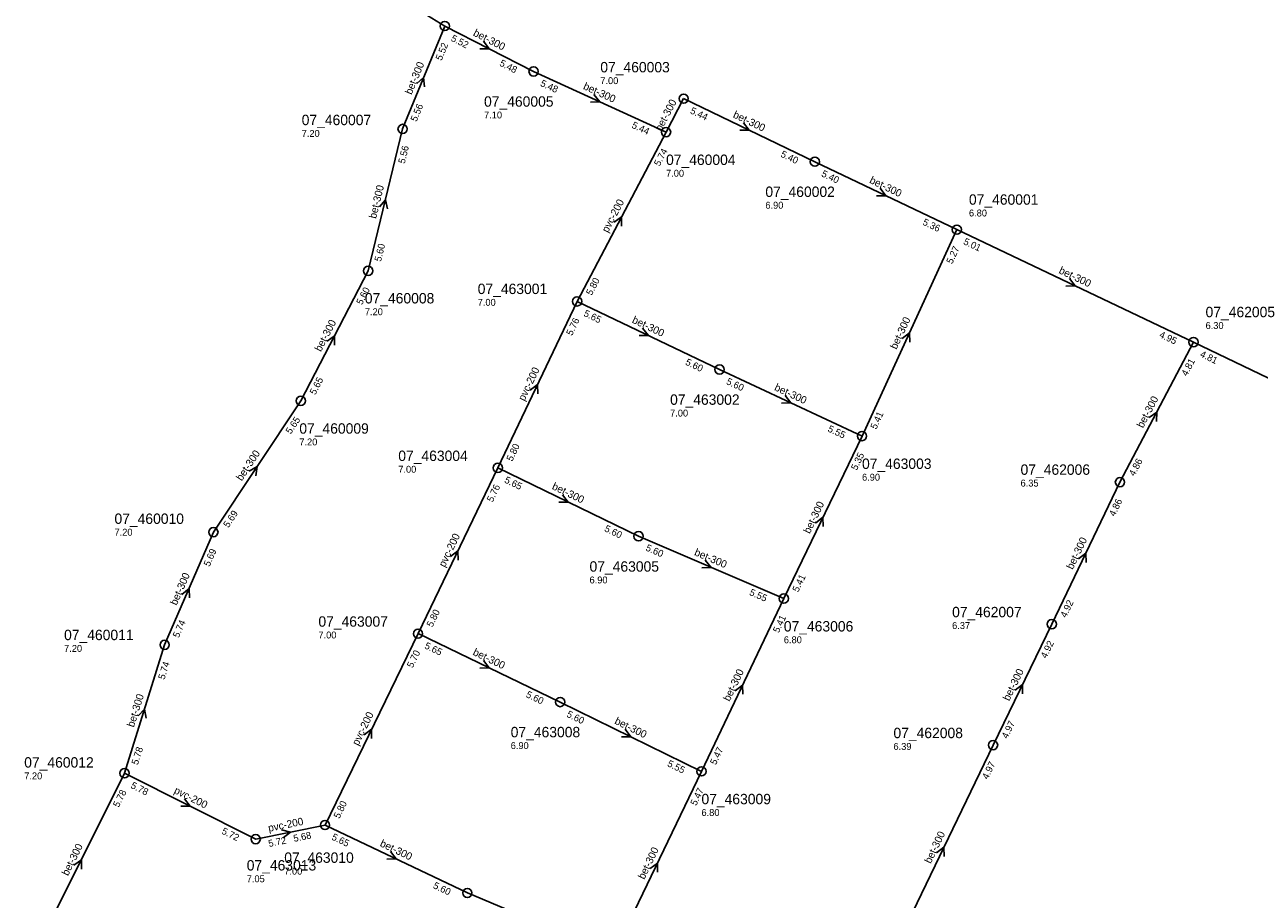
# Model space of a CAD drawing. Header units: metres. Extents: x 163992 to 165429, y 447924 to 449146.
# Tile 12 of 34: x 164251 to 164465, y 448918 to 449070. Entities that reach past the tile are written whole.
import ezdxf

# ---------------------------------------------------------------- set-up
doc = ezdxf.new("R2010")
doc.units = ezdxf.units.M

msp = doc.modelspace()

# ---------------------------------------------------------------- linework, layer by layer
at = {"layer": 'CON_BxH200x200mm', "linetype": 'Continuous'}
for points in [[(164323.761, 449070.009), (164320.76, 449071.81), (164303.24, 449093.618)], [(164362.128, 449051.597), (164346.708, 449022.225)], [(164346.708, 449022.225), (164332.974, 448993.329)], [(164332.974, 448993.329), (164319.123, 448964.564)], [(164319.123, 448964.564), (164302.998, 448931.354)], [(164268.221, 448940.343), (164290.978, 448928.897)], [(164302.998, 448931.354), (164290.978, 448928.897)]]:
    msp.add_lwpolyline(points, dxfattribs=at)
at = {"layer": 'CON_BxH300x300mm', "linetype": 'Continuous'}
for points in [[(164323.761, 449070.009), (164316.448, 449052.151)], [(164339.156, 449062.127), (164323.761, 449070.009)], [(164362.128, 449051.597), (164339.156, 449062.127)], [(164365.178, 449057.406), (164362.128, 449051.597)], [(164387.932, 449046.469), (164365.178, 449057.406)], [(164316.448, 449052.151), (164310.483, 449027.533)], [(164412.548, 449034.681), (164387.932, 449046.469)], [(164412.548, 449034.681), (164396.112, 448998.855)], [(164412.548, 449034.681), (164453.578, 449015.162)], [(164310.483, 449027.533), (164298.796, 449004.959)], [(164346.708, 449022.225), (164371.413, 449010.395)], [(164453.578, 449015.162), (164440.833, 448990.854)], [(164483.796, 449000.626), (164453.578, 449015.162)], [(164371.413, 449010.395), (164396.112, 448998.855)], [(164298.796, 449004.959), (164283.645, 448982.182)], [(164396.112, 448998.855), (164382.548, 448970.645)], [(164332.974, 448993.329), (164357.365, 448981.47)], [(164440.833, 448990.854), (164429.005, 448966.206)], [(164283.645, 448982.182), (164275.187, 448962.617)], [(164357.365, 448981.47), (164382.548, 448970.645)], [(164382.548, 448970.645), (164368.271, 448940.657)], [(164319.123, 448964.564), (164343.775, 448952.691)], [(164429.005, 448966.206), (164418.832, 448945.224)], [(164275.187, 448962.617), (164268.221, 448940.343)], [(164343.775, 448952.691), (164368.271, 448940.657)], [(164418.832, 448945.224), (164401.776, 448909.781)], [(164368.271, 448940.657), (164352.995, 448908.866)], [(164268.221, 448940.343), (164253.273, 448910.315)], [(164302.998, 448931.354), (164327.677, 448919.557)], [(164327.677, 448919.557), (164352.995, 448908.866)]]:
    msp.add_lwpolyline(points, dxfattribs=at)
at = {"layer": 'NOD_inspectieput'}
for centre in [(164323.76, 449070.01), (164339.16, 449062.13), (164365.18, 449057.41), (164316.45, 449052.15), (164362.13, 449051.6), (164387.93, 449046.47), (164412.55, 449034.68), (164310.48, 449027.53), (164346.71, 449022.22), (164453.58, 449015.16), (164371.41, 449010.4), (164298.8, 449004.96), (164396.11, 448998.85), (164332.97, 448993.33), (164440.83, 448990.85), (164283.64, 448982.18), (164357.36, 448981.47), (164382.55, 448970.65), (164429.01, 448966.21), (164319.12, 448964.56), (164275.19, 448962.62), (164343.77, 448952.69), (164418.83, 448945.22), (164268.22, 448940.34), (164368.27, 448940.66), (164303, 448931.35), (164290.98, 448928.9), (164327.68, 448919.56)]:
    msp.add_circle(centre, 0.8, dxfattribs=at)
at = {"layer": 'PIJL'}
for points in [[(164330.5, 449067.37), (164331.46, 449066.07), (164329.85, 449066.08)], [(164318.89, 449060.02), (164320.1, 449061.08), (164320.23, 449059.47)], [(164349.63, 449058.12), (164350.64, 449056.86), (164349.03, 449056.81)], [(164375.57, 449053.21), (164376.55, 449051.94), (164374.95, 449051.91)], [(164399.25, 449041.85), (164400.24, 449040.57), (164398.63, 449040.55)], [(164312.43, 449038.61), (164313.47, 449039.84), (164313.83, 449038.27)], [(164353.11, 449035.97), (164354.42, 449036.91), (164354.39, 449035.3)], [(164432.07, 449026.19), (164433.06, 449024.92), (164431.45, 449024.89)], [(164303.34, 449015.3), (164304.64, 449016.25), (164304.62, 449014.64)], [(164358.07, 449017.58), (164359.06, 449016.31), (164357.45, 449016.28)], [(164403.08, 449015.76), (164404.33, 449016.77), (164404.38, 449015.16)], [(164338.57, 449006.79), (164339.84, 449007.78), (164339.87, 449006.17)], [(164382.76, 449005.89), (164383.76, 449004.63), (164382.15, 449004.58)], [(164445.9, 449002.07), (164447.21, 449003.01), (164447.17, 449001.4)], [(164289.82, 448992.77), (164291.22, 448993.57), (164291.02, 448991.97)], [(164344.19, 448988.68), (164345.17, 448987.4), (164343.56, 448987.38)], [(164388.06, 448983.76), (164389.33, 448984.75), (164389.35, 448983.14)], [(164324.78, 448977.96), (164326.05, 448978.95), (164326.07, 448977.34)], [(164368.92, 448977.29), (164369.96, 448976.06), (164368.35, 448975.96)], [(164433.65, 448977.54), (164434.92, 448978.53), (164434.95, 448976.92)], [(164278.18, 448971.36), (164279.42, 448972.4), (164279.51, 448970.79)], [(164330.46, 448959.9), (164331.45, 448958.63), (164329.84, 448958.6)], [(164374.14, 448954.66), (164375.41, 448955.65), (164375.44, 448954.04)], [(164422.64, 448954.73), (164423.92, 448955.71), (164423.94, 448954.11)], [(164270.59, 448950.32), (164271.7, 448951.48), (164271.96, 448949.89)], [(164309.78, 448946.98), (164311.06, 448947.96), (164311.08, 448946.35)], [(164355.05, 448947.96), (164356.02, 448946.67), (164354.41, 448946.66)], [(164278.64, 448935.91), (164279.6, 448934.62), (164277.99, 448934.62)], [(164295.43, 448930.54), (164296.99, 448930.13), (164295.72, 448929.13)], [(164314.35, 448926.73), (164315.34, 448925.46), (164313.73, 448925.43)], [(164409.03, 448926.52), (164410.3, 448927.5), (164410.33, 448925.89)], [(164259.46, 448924.36), (164260.75, 448925.33), (164260.75, 448923.72)], [(164359.36, 448923.78), (164360.63, 448924.76), (164360.66, 448923.15)]]:
    msp.add_lwpolyline(points, dxfattribs=at)

# ---------------------------------------------------------------- texts
at = {"layer": 'DMM_BxH200x200mm'}
for rotation, p in [(62.3, (164352.04, 449034.05)), (64.58, (164337.58, 449004.83)), (64.29, (164323.77, 448975.99)), (64.1, (164308.77, 448945.03)), (-26.7, (164276.69, 448936.95)), (11.55, (164293.27, 448930.17))]:
    msp.add_text('pvc-200', height=1.3, rotation=rotation, dxfattribs=at).set_placement(p)
at = {"layer": 'DMM_BxH300x300mm'}
for rotation, p in [(-27.11, (164328.57, 449068.41)), (67.73, (164318.01, 449058.01)), (-24.63, (164347.65, 449059.12)), (62.3, (164361.28, 449051.64)), (-25.67, (164373.62, 449054.2)), (-25.59, (164397.29, 449042.83)), (76.38, (164311.85, 449036.5)), (-25.44, (164430.12, 449027.17)), (65.36, (164402.1, 449013.79)), (62.63, (164302.28, 449013.39)), (-25.59, (164356.12, 449018.58)), (-25.04, (164380.8, 449006.86)), (62.33, (164444.82, 449000.14)), (56.37, (164288.55, 448990.96)), (-25.93, (164342.23, 448989.7)), (64.32, (164387.05, 448981.81)), (64.36, (164432.64, 448975.59)), (-23.26, (164366.92, 448978.22)), (66.62, (164277.27, 448969.37)), (-25.72, (164328.51, 448960.92)), (64.54, (164373.14, 448952.71)), (64.13, (164421.63, 448952.78)), (72.63, (164269.86, 448948.23)), (-26.16, (164353.09, 448948.98)), (64.3, (164408.02, 448924.56)), (63.54, (164258.43, 448922.44)), (-25.55, (164312.4, 448927.73)), (64.34, (164358.36, 448921.81))]:
    msp.add_text('bet-300', height=1.3, rotation=rotation, dxfattribs=at).set_placement(p)
at = {"layer": 'INV_BxH200x200mm'}
for s, rotation, p in [('5.74', 62.3, (164361.01, 449045.59)), ('5.80', 62.3, (164349.23, 449023.16)), ('5.76', 64.58, (164345.83, 449016.18)), ('5.80', 64.58, (164335.46, 448994.36)), ('5.76', 64.29, (164332.06, 448987.29)), ('5.80', 64.29, (164321.61, 448965.59)), ('5.70', 64.1, (164318.19, 448958.52)), ('5.78', -26.7, (164269.2, 448937.84)), ('5.80', 64.1, (164305.49, 448932.37)), ('5.72', -26.7, (164284.95, 448929.91)), ('5.68', 11.55, (164297.64, 448928.42)), ('5.72', 11.55, (164293.3, 448927.53))]:
    msp.add_text(s, height=1.2, rotation=rotation, dxfattribs=at).set_placement(p)
at = {"layer": 'INV_BxH300x300mm'}
for s, rotation, p in [('5.52', 67.73, (164323.21, 449063.92)), ('5.52', -27.11, (164324.72, 449067.5)), ('5.48', -27.11, (164333.14, 449063.19)), ('5.48', -24.63, (164340.22, 449059.66)), ('5.56', 67.73, (164318.87, 449053.32)), ('5.44', -25.67, (164366.2, 449054.92)), ('5.44', -24.63, (164356.07, 449052.39)), ('5.56', 76.38, (164316.82, 449046.05)), ('5.40', -25.67, (164381.89, 449047.38)), ('5.40', -25.59, (164388.96, 449043.98)), ('5.36', -25.59, (164406.5, 449035.58)), ('5.01', -25.44, (164413.58, 449032.2)), ('5.60', 76.38, (164312.7, 449029.05)), ('5.27', 65.36, (164411.75, 449028.62)), ('5.60', 62.63, (164309.4, 449021.52)), ('5.65', -25.59, (164347.73, 449019.74)), ('4.95', -25.44, (164447.53, 449016.05)), ('4.81', -25.69, (164454.6, 449012.67)), ('5.60', -25.59, (164365.37, 449011.29)), ('4.81', 62.33, (164452.46, 449009.15)), ('5.65', 62.63, (164301.31, 449005.91)), ('5.60', -25.04, (164372.46, 449007.92)), ('5.41', 65.36, (164398.58, 448999.92)), ('5.65', 56.37, (164297.06, 448999.1)), ('5.55', -25.04, (164390.06, 448999.7)), ('5.35', 64.32, (164395.2, 448992.81)), ('4.86', 62.33, (164443.36, 448991.79)), ('5.65', -25.93, (164333.99, 448990.84)), ('4.86', 64.36, (164439.93, 448984.81)), ('5.69', 56.37, (164286.25, 448982.85)), ('5.60', -25.93, (164351.33, 448982.4)), ('5.69', 66.62, (164282.98, 448976.11)), ('5.60', -23.26, (164358.49, 448979.03)), ('5.41', 64.32, (164385.04, 448971.67)), ('5.55', -23.26, (164376.47, 448971.3)), ('4.92', 64.36, (164431.49, 448967.23)), ('5.74', 66.62, (164277.63, 448963.74)), ('5.41', 64.54, (164381.66, 448964.6)), ('5.65', -25.72, (164320.14, 448962.07)), ('4.92', 64.13, (164428.08, 448960.17)), ('5.74', 72.63, (164275.16, 448956.51)), ('5.60', -25.72, (164337.73, 448953.6)), ('5.60', -26.16, (164344.78, 448950.19)), ('4.97', 64.13, (164421.32, 448946.24)), ('5.78', 72.63, (164270.54, 448941.71)), ('5.47', 64.54, (164370.76, 448941.69)), ('5.55', -26.16, (164362.24, 448941.62)), ('4.97', 64.3, (164417.92, 448939.18)), ('5.78', 63.54, (164267.23, 448934.31)), ('5.47', 64.34, (164367.36, 448934.61)), ('5.65', -25.55, (164304.03, 448928.87)), ('5.60', -25.55, (164321.63, 448920.45))]:
    msp.add_text(s, height=1.2, rotation=rotation, dxfattribs=at).set_placement(p)
at = {"layer": 'NLV_inspectieput'}
for s, p in [('7.00', (164350.73, 449059.93)), ('7.10', (164330.57, 449053.97)), ('7.20', (164298.95, 449050.77)), ('7.00', (164362.13, 449043.86)), ('6.90', (164379.35, 449038.31)), ('6.80', (164414.65, 449036.96)), ('7.00', (164329.47, 449021.46)), ('7.20', (164309.9, 449019.83)), ('6.30', (164455.68, 449017.44)), ('7.00', (164362.83, 449002.24)), ('7.20', (164298.54, 448997.23)), ('7.00', (164315.7, 448992.49)), ('6.90', (164396.11, 448991.11)), ('6.35', (164423.6, 448990.09)), ('7.20', (164266.49, 448981.57)), ('6.90', (164348.86, 448973.28)), ('6.37', (164411.73, 448965.37)), ('7.00', (164301.85, 448963.73)), ('7.20', (164257.75, 448961.4)), ('6.80', (164382.55, 448962.9)), ('6.90', (164335.19, 448944.54)), ('6.39', (164401.56, 448944.39)), ('7.20', (164250.84, 448939.28)), ('6.80', (164368.27, 448932.92)), ('7.00', (164295.93, 448922.75)), ('7.05', (164289.42, 448921.42))]:
    msp.add_text(s, height=1.2, dxfattribs=at).set_placement(p)
at = {"layer": 'NNR_inspectieput'}
for s, p in [('07_460003', (164350.73, 449061.97)), ('07_460005', (164330.57, 449056.01)), ('07_460007', (164298.95, 449052.81)), ('07_460004', (164362.13, 449045.9)), ('07_460002', (164379.35, 449040.35)), ('07_460001', (164414.65, 449039)), ('07_463001', (164329.47, 449023.5)), ('07_460008', (164309.9, 449021.87)), ('07_462005', (164455.68, 449019.48)), ('07_463002', (164362.83, 449004.28)), ('07_460009', (164298.54, 448999.27)), ('07_463004', (164315.7, 448994.53)), ('07_463003', (164396.11, 448993.15)), ('07_462006', (164423.6, 448992.13)), ('07_460010', (164266.49, 448983.61)), ('07_463005', (164348.86, 448975.32)), ('07_462007', (164411.73, 448967.41)), ('07_463007', (164301.85, 448965.77)), ('07_463006', (164382.55, 448964.94)), ('07_460011', (164257.75, 448963.44)), ('07_463008', (164335.19, 448946.58)), ('07_462008', (164401.56, 448946.43)), ('07_460012', (164250.84, 448941.32)), ('07_463009', (164368.27, 448934.96)), ('07_463010', (164295.93, 448924.79)), ('07_463013', (164289.42, 448923.46))]:
    msp.add_text(s, height=1.8, dxfattribs=at).set_placement(p)

doc.saveas('drawing.dxf')
